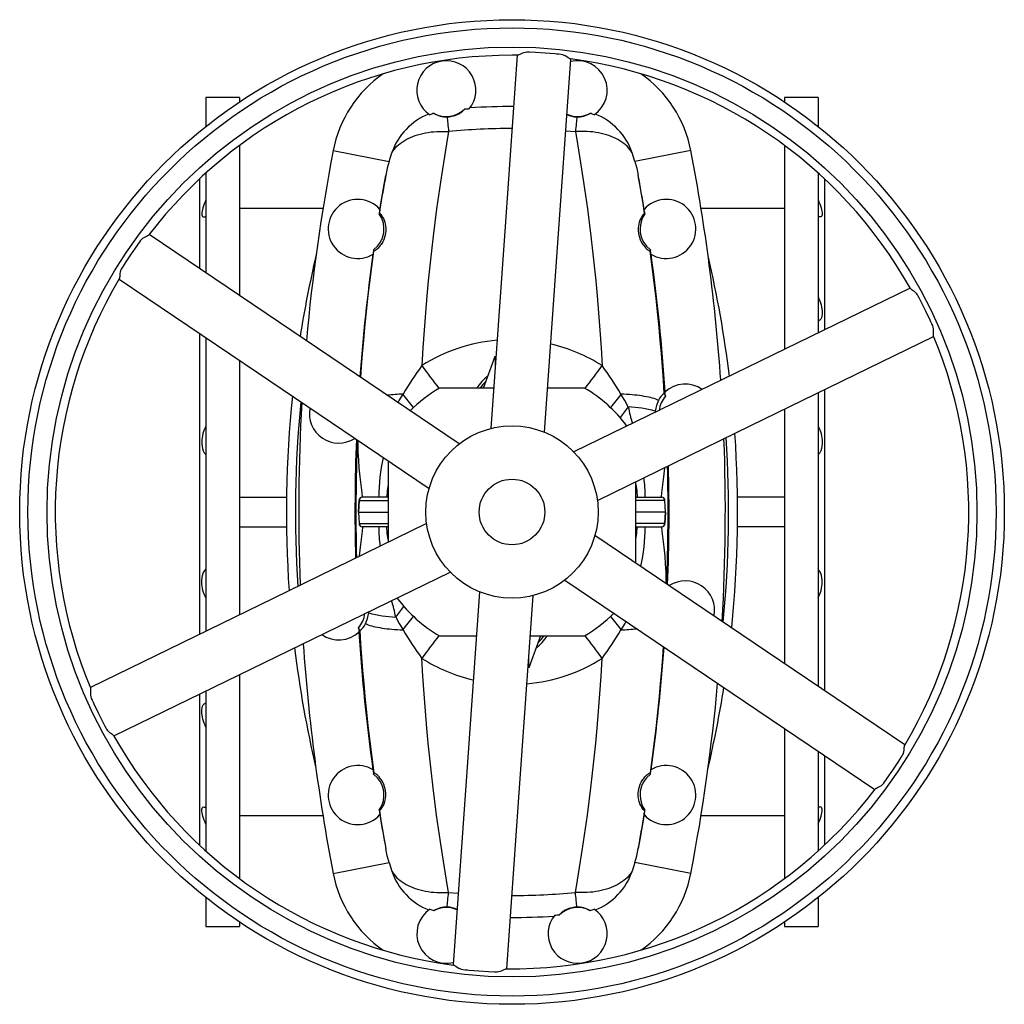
# Model space of a CAD drawing. Extents: x -230 to 1550, y -155 to 2205.
# Tile 1 of 8: x -230 to 370, y -155 to 445. Entities that reach past the tile are written whole.
import ezdxf

# ---------------------------------------------------------------- set-up
doc = ezdxf.new("R2010")
doc.units = 0
doc.layers.get('0').update_dxf_attribs({"linetype": 'CONTINUOUS'})

msp = doc.modelspace()

# ---------------------------------------------------------------- linework, layer by layer
at = {"color": 7, "linetype": 'CONTINUOUS'}
for p, q in [((27.21, 419.73), (27.23, 419.49)), ((113.4, 419.73), (113.38, 419.49)), ((-95.69, 397.25), (-116.19, 397.25)), ((-116.19, 397.25), (-116.19, 379.74)), ((-95.69, 397.25), (-95.69, 394.64)), ((256.81, 397.25), (236.31, 397.25)), ((236.31, 397.25), (236.31, 394.64)), ((256.81, 397.25), (256.81, 379.74)), ((103.1, 377.1), (108.95, 376.57)), ((-95.69, 368.17), (-95.69, 276.62)), ((236.31, 368.17), (236.31, 243.9)), ((-38.67, 364.97), (-4.63, 358.41)), ((179.29, 364.97), (145.24, 358.41)), ((-116.19, 351.37), (-116.19, 290.47)), ((256.81, 351.37), (256.81, 253.9)), ((-120.19, 347.69), (-120.19, 293.18)), ((260.81, 347.69), (260.81, 255.85)), ((-44.9, 329.75), (-95.69, 329.75)), ((-10.48, 326.85), (-10.65, 326.51)), ((151.09, 326.85), (151.26, 326.51)), ((236.31, 329.75), (185.51, 329.75)), ((-14.01, 304.53), (-13.88, 303.75)), ((154.62, 304.53), (154.5, 303.75)), ((-120.19, 253.57), (-120.19, 70.18)), ((-116.19, 250.86), (-116.19, 72.14)), ((-95.69, 237.02), (-95.69, 82.13)), ((52.93, 220.25), (60, 239.68)), ((60, 239.68), (60, 232.14)), ((197.48, 225.75), (197.57, 225.01)), ((59.16, 220.25), (26.08, 220.25)), ((114.53, 220.25), (92.07, 220.25)), ((256.81, 217.37), (256.81, 38.65)), ((260.81, 219.33), (260.81, 35.94)), ((157.65, 206.21), (157.61, 205.55)), ((236.31, 207.39), (236.31, 52.48)), ((-5.19, 175.92), (-5.19, 126.22)), ((145.81, 113.59), (145.81, 163.28)), ((-95.69, 153.75), (-67.13, 153.75)), ((-22.91, 151.83), (-23.16, 144.75)), ((-23.15, 144.75), (-22.89, 151.82)), ((-22.91, 151.83), (-22.89, 151.82)), ((-22.89, 151.82), (-5.19, 151.82)), ((-20.9, 153.75), (-20.91, 153.75)), ((-5.19, 153.75), (-20.9, 153.75)), ((145.81, 153.75), (161.51, 153.75)), ((163.5, 151.82), (145.81, 151.82)), ((161.51, 153.75), (161.53, 153.75)), ((163.52, 151.83), (163.5, 151.82)), ((163.76, 144.75), (163.5, 151.82)), ((163.78, 144.75), (163.52, 151.83)), ((236.31, 153.75), (207.75, 153.75)), ((-23.16, 144.75), (-22.91, 137.68)), ((-23.16, 144.75), (-23.15, 144.75)), ((-23.15, 144.75), (-5.19, 144.75)), ((-23.15, 144.75), (-22.89, 137.68)), ((163.76, 144.75), (145.81, 144.75)), ((163.76, 144.75), (163.5, 137.68)), ((163.52, 137.68), (163.78, 144.75)), ((163.78, 144.75), (163.76, 144.75)), ((-95.69, 135.75), (-67.13, 135.75)), ((-22.91, 137.68), (-22.89, 137.68)), ((-22.89, 137.68), (-5.19, 137.68)), ((-20.9, 135.75), (-20.91, 135.75)), ((-5.19, 135.75), (-20.9, 135.75)), ((163.5, 137.68), (145.81, 137.68)), ((145.81, 135.75), (161.51, 135.75)), ((161.51, 135.75), (161.53, 135.75)), ((163.52, 137.68), (163.5, 137.68)), ((236.31, 135.75), (207.75, 135.75)), ((-17.03, 83.3), (-17, 83.95)), ((26.08, 69.25), (48.54, 69.25)), ((87.69, 69.25), (80.62, 49.83)), ((81.45, 69.25), (114.53, 69.25)), ((-56.96, 64.49), (-56.87, 63.76)), ((80.62, 49.83), (80.62, 57.37)), ((-95.69, 45.6), (-95.69, -78.66)), ((-120.19, 33.65), (-120.19, -58.18)), ((-116.19, 35.61), (-116.19, -61.86)), ((236.31, 12.88), (236.31, -78.66)), ((256.81, -0.96), (256.81, -61.86)), ((260.81, -3.65), (260.81, -58.18)), ((-14.01, -15.02), (-13.88, -14.24)), ((154.62, -15.02), (154.5, -14.24)), ((-95.69, -40.25), (-44.9, -40.25)), ((-10.48, -37.34), (-10.65, -37)), ((151.09, -37.34), (151.26, -37)), ((185.51, -40.25), (236.31, -40.25)), ((-38.67, -75.46), (-4.63, -68.9)), ((179.29, -75.46), (145.24, -68.9)), ((31.66, -87.06), (37.52, -87.59)), ((-116.19, -90.23), (-116.19, -107.75)), ((256.81, -90.23), (256.81, -107.75)), ((-116.19, -107.75), (-95.69, -107.75)), ((-95.69, -105.13), (-95.69, -107.75)), ((236.31, -105.13), (236.31, -107.75)), ((236.31, -107.75), (256.81, -107.75)), ((27.21, -130.23), (27.23, -129.98)), ((113.4, -130.23), (113.38, -129.98))]:
    msp.add_line(p, q, dxfattribs=at)
for points in [[(73.42, 423.04), (66.29, 321.62), (57.43, 195.61)], [(105.86, 420.82), (105.69, 420.86), (105.33, 421.01), (104.92, 421.25), (104.45, 421.56), (103.64, 422.09), (102.73, 422.64), (102.05, 422.99), (101.31, 423.28), (100.13, 423.55), (98.9, 423.7), (97.66, 423.78), (96.43, 423.87), (90.53, 424.36), (84.62, 424.73), (80.92, 424.89), (80.11, 424.93), (79.29, 424.94), (78.49, 424.86), (77.53, 424.6), (76.63, 424.26), (75.83, 423.89), (75.1, 423.55), (74.57, 423.31), (74.11, 423.14), (73.84, 423.08), (73.72, 423.08)], [(90.18, 193.34), (97.48, 297.19), (106.16, 420.74)], [(30.78, 385.52), (30.87, 384.62), (30.97, 383.66), (31.07, 382.63), (31.17, 381.53), (31.29, 380.38), (31.41, 379.16), (31.53, 377.89), (31.66, 376.57)], [(109.83, 385.52), (109.74, 384.62), (109.65, 383.66), (109.55, 382.63), (109.44, 381.53), (109.32, 380.38), (109.21, 379.16), (109.08, 377.89), (108.95, 376.57)], [(-2.95, 363.68), (-2.28, 364.7), (-1.53, 365.69), (-0.7, 366.66), (0.2, 367.59), (1.17, 368.48), (2.21, 369.33), (3.32, 370.15), (4.5, 370.92), (5.74, 371.65), (7.04, 372.34), (8.4, 372.98), (9.81, 373.58), (11.27, 374.12), (12.78, 374.62), (14.34, 375.06), (15.94, 375.45), (17.58, 375.79), (19.26, 376.08), (20.96, 376.32), (22.7, 376.49), (24.46, 376.62), (26.24, 376.69), (28.03, 376.7), (29.84, 376.66), (31.66, 376.57)], [(31.66, 376.57), (30.38, 369.08), (29.12, 361.44), (27.89, 353.66), (26.69, 345.74), (25.52, 337.68), (24.39, 329.49), (23.3, 321.18), (22.25, 312.74), (21.21, 303.85), (20.23, 294.83), (19.3, 285.7), (18.43, 276.47), (17.54, 266.03), (16.74, 255.47), (16.02, 244.76), (15.4, 233.95)], [(143.56, 363.68), (142.89, 364.7), (142.14, 365.69), (141.31, 366.66), (140.41, 367.59), (139.44, 368.48), (138.4, 369.33), (137.29, 370.15), (136.11, 370.92), (134.87, 371.65), (133.57, 372.34), (132.22, 372.98), (130.8, 373.58), (129.34, 374.12), (127.83, 374.62), (126.27, 375.06), (124.67, 375.45), (123.03, 375.79), (121.35, 376.08), (119.65, 376.32), (117.91, 376.49), (116.16, 376.62), (114.38, 376.69), (112.58, 376.7), (110.77, 376.66), (108.95, 376.57)], [(108.95, 376.57), (110.23, 369.08), (111.49, 361.44), (112.72, 353.66), (113.93, 345.74), (115.09, 337.68), (116.23, 329.49), (117.32, 321.18), (118.36, 312.74), (119.4, 303.85), (120.39, 294.83), (121.31, 285.7), (122.18, 276.47), (123.07, 266.03), (123.87, 255.47), (124.59, 244.76), (125.21, 233.95)], [(-4.63, 358.41), (-3.83, 361.05), (-2.95, 363.68)], [(145.24, 358.41), (144.44, 361.05), (143.56, 363.68)], [(-4.63, 358.41), (-5.72, 354.18), (-6.61, 349.88)], [(145.24, 358.41), (146.33, 354.18), (147.22, 349.88)], [(-10.48, 326.85), (-9.54, 332.72), (-8.58, 338.52), (-7.6, 344.24), (-6.61, 349.88)], [(151.09, 326.85), (150.15, 332.72), (149.19, 338.52), (148.21, 344.24), (147.22, 349.88)], [(-116.19, 334.92), (-116.73, 333.71), (-117.23, 332.51), (-117.67, 331.33), (-118.05, 330.18), (-118.35, 329.09), (-118.58, 328.08), (-118.7, 327.25), (-118.75, 326.52), (-118.72, 325.89), (-118.56, 325.2), (-118.26, 324.75), (-117.82, 324.52), (-117.28, 324.52), (-116.76, 324.69), (-116.19, 325)], [(256.81, 334.92), (257.35, 333.71), (257.84, 332.51), (258.28, 331.33), (258.66, 330.18), (258.97, 329.09), (259.19, 328.08), (259.31, 327.25), (259.36, 326.52), (259.33, 325.89), (259.17, 325.2), (258.87, 324.75), (258.43, 324.52), (257.89, 324.52), (257.37, 324.69), (256.81, 325)], [(-10.48, 326.85), (-10.33, 326.82), (-10.02, 326.54), (-9.57, 326.01), (-9.02, 325.22), (-8.57, 324.48), (-8.1, 323.58), (-7.65, 322.52), (-7.24, 321.27), (-6.98, 320.25), (-6.78, 319.13), (-6.66, 317.89), (-6.62, 316.88), (-6.66, 315.81), (-6.77, 314.66), (-6.98, 313.49), (-7.29, 312.28), (-7.62, 311.28), (-8.02, 310.29), (-8.49, 309.33), (-9, 308.44), (-9.47, 307.71), (-9.95, 307.07), (-10.64, 306.24), (-11.26, 305.58), (-11.88, 305.01), (-12.4, 304.58), (-12.83, 304.27), (-13.3, 303.96), (-13.62, 303.79), (-13.81, 303.72), (-13.88, 303.75)], [(151.09, 326.85), (150.95, 326.82), (150.64, 326.54), (150.19, 326.01), (149.63, 325.22), (149.18, 324.48), (148.72, 323.58), (148.26, 322.52), (147.85, 321.27), (147.59, 320.25), (147.39, 319.13), (147.27, 317.89), (147.24, 316.88), (147.27, 315.81), (147.39, 314.66), (147.59, 313.49), (147.9, 312.28), (148.23, 311.28), (148.64, 310.29), (149.1, 309.33), (149.61, 308.44), (150.09, 307.71), (150.56, 307.07), (151.25, 306.24), (151.88, 305.58), (152.49, 305.01), (153.01, 304.58), (153.45, 304.27), (153.91, 303.96), (154.24, 303.79), (154.43, 303.72), (154.5, 303.75)], [(-151, 313.58), (-151.11, 313.45), (-151.43, 313.22), (-151.84, 312.98), (-152.34, 312.72), (-153.2, 312.29), (-154.14, 311.77), (-154.78, 311.36), (-155.4, 310.87), (-156.23, 309.98), (-156.97, 308.99), (-157.66, 307.96), (-158.35, 306.94), (-161.73, 302.07), (-165, 297.13), (-166.99, 294.01), (-167.43, 293.33), (-167.85, 292.63), (-168.18, 291.89), (-168.44, 290.93), (-168.59, 289.99), (-168.67, 289.1), (-168.74, 288.3), (-168.8, 287.72), (-168.88, 287.25), (-168.96, 286.98), (-169.02, 286.87)], [(38.17, 186.25), (-48.12, 244.5), (-150.77, 313.8)], [(-21.87, 226.78), (-21.4, 233.16), (-20.77, 241.18), (-20.08, 249.18), (-19.34, 257.11), (-18.55, 264.97), (-17.49, 274.85), (-16.35, 284.6), (-15.15, 294.25), (-13.88, 303.75)], [(163.13, 216.95), (162.6, 225.08), (162.02, 233.16), (161.38, 241.18), (160.69, 249.18), (159.95, 257.11), (159.17, 264.97), (158.1, 274.85), (156.97, 284.6), (155.76, 294.25), (154.5, 303.75)], [(-169.17, 286.61), (-84.88, 229.71), (19.82, 159.03)], [(312.86, 281.2), (221.47, 236.67), (107.91, 181.33)], [(327.17, 251.99), (327.11, 252.16), (327.07, 252.55), (327.07, 253.03), (327.09, 253.59), (327.15, 254.55), (327.17, 255.62), (327.13, 256.38), (327.02, 257.16), (326.66, 258.33), (326.18, 259.46), (325.63, 260.58), (325.09, 261.69), (322.56, 267.04), (319.92, 272.34), (318.22, 275.63), (317.84, 276.35), (317.44, 277.07), (316.98, 277.72), (316.27, 278.43), (315.53, 279.02), (314.8, 279.54), (314.14, 280), (313.67, 280.34), (313.3, 280.65), (313.11, 280.86), (313.05, 280.96)], [(256.81, 275.93), (257.35, 274.74), (257.84, 273.51), (258.28, 272.25), (258.66, 270.97), (258.97, 269.68), (259.19, 268.42), (259.31, 267.32), (259.36, 266.27), (259.33, 265.3), (259.17, 264.09), (258.87, 263.06), (258.43, 262.23), (257.89, 261.61), (257.37, 261.28), (256.81, 261.09)], [(122.32, 151.84), (215.91, 197.44), (327.25, 251.7)], [(0.91, 211.4), (1.64, 212.72), (3.89, 216.58)], [(52.58, 220.25), (53.07, 220.93), (53.26, 221.16)], [(141.13, 208.81), (138.97, 212.72), (136.72, 216.58)], [(159.63, 212.8), (158.79, 213.16), (157.87, 213.5), (156.88, 213.83), (155.82, 214.14), (154.68, 214.44), (153.48, 214.72), (152.22, 214.99), (150.9, 215.23), (149.51, 215.46), (148.08, 215.67), (146.58, 215.86), (145.04, 216.03), (143.46, 216.18), (141.83, 216.31), (140.16, 216.42), (138.46, 216.51), (136.72, 216.58)], [(163.13, 216.95), (163.37, 216.34), (163.77, 215.29)], [(-116.19, 196.97), (-116.73, 195.98), (-117.23, 194.91), (-117.67, 193.76), (-118.05, 192.54), (-118.35, 191.25), (-118.58, 189.93), (-118.7, 188.73), (-118.75, 187.53), (-118.72, 186.36), (-118.56, 184.81), (-118.26, 183.37), (-117.82, 182.05), (-117.28, 180.91), (-116.76, 180.12), (-116.19, 179.46)], [(256.81, 196.97), (257.35, 195.98), (257.84, 194.91), (258.28, 193.76), (258.66, 192.54), (258.97, 191.25), (259.19, 189.93), (259.31, 188.73), (259.36, 187.53), (259.33, 186.36), (259.17, 184.81), (258.87, 183.37), (258.43, 182.05), (257.89, 180.91), (257.37, 180.12), (256.81, 179.46)], [(-20.7, 153.75), (-20.72, 153.99), (-21, 156.43), (-21.4, 159.76), (-21.8, 163.01), (-22.18, 166.22), (-22.74, 171.72), (-23.12, 176.5), (-23.38, 181.33), (-23.52, 186.24), (-23.54, 188.3)], [(161.31, 153.75), (161.34, 153.99), (161.61, 156.43), (162.02, 159.76), (162.42, 163.01), (162.79, 166.22), (163.36, 171.72), (163.37, 171.84)], [(-5.19, 161.47), (-5.72, 157.9), (-6.06, 153.75)], [(145.81, 161.47), (146.33, 157.9), (146.67, 153.75)], [(18.3, 137.67), (-75.29, 92.07), (-186.63, 37.81)], [(-20.7, 135.75), (-20.72, 135.52), (-21, 133.08), (-21.4, 129.75), (-21.8, 126.49), (-22.18, 123.29), (-22.74, 117.79), (-22.75, 117.67)], [(-5.19, 128.04), (-5.72, 131.61), (-6.06, 135.75)], [(145.81, 128.04), (146.33, 131.61), (146.67, 135.75)], [(161.31, 135.75), (161.34, 135.52), (161.61, 133.08), (162.02, 129.75), (162.42, 126.49), (162.79, 123.29), (163.36, 117.79), (163.73, 113.01), (163.99, 108.18), (164.14, 103.27), (164.15, 101.21)], [(309.75, 2.92), (225.49, 59.8), (120.79, 130.48)], [(-172.26, 8.3), (-80.86, 52.84), (32.69, 108.16)], [(-116.19, 92.54), (-116.73, 93.52), (-117.23, 94.6), (-117.67, 95.75), (-118.05, 96.97), (-118.35, 98.26), (-118.58, 99.58), (-118.7, 100.78), (-118.75, 101.98), (-118.72, 103.15), (-118.56, 104.7), (-118.26, 106.14), (-117.82, 107.45), (-117.28, 108.59), (-116.76, 109.39), (-116.19, 110.05)], [(256.81, 92.54), (257.35, 93.52), (257.84, 94.6), (258.28, 95.75), (258.66, 96.97), (258.97, 98.26), (259.19, 99.58), (259.31, 100.78), (259.36, 101.98), (259.33, 103.15), (259.17, 104.7), (258.87, 106.14), (258.43, 107.45), (257.89, 108.59), (257.37, 109.39), (256.81, 110.05)], [(102.45, 103.25), (188.74, 45), (291.41, -24.31)], [(50.44, 96.17), (43.13, -7.68), (34.45, -131.25)], [(67.19, -133.53), (74.32, -32.12), (83.18, 93.87)], [(-0.52, 80.7), (1.64, 76.79), (3.89, 72.93)], [(139.7, 78.11), (138.97, 76.79), (136.72, 72.93)], [(-22.52, 72.55), (-22.76, 73.17), (-23.16, 74.22)], [(-22.52, 72.55), (-21.99, 64.43), (-21.4, 56.35), (-20.77, 48.33), (-20.08, 40.33), (-19.34, 32.4), (-18.55, 24.54), (-17.49, 14.66), (-16.35, 4.91), (-15.15, -4.74), (-13.88, -14.24)], [(-19.02, 76.71), (-18.18, 76.35), (-17.26, 76.01), (-16.27, 75.68), (-15.2, 75.36), (-14.07, 75.07), (-12.87, 74.78), (-11.61, 74.52), (-10.28, 74.27), (-8.9, 74.05), (-7.46, 73.84), (-5.97, 73.65), (-4.43, 73.48), (-2.85, 73.33), (-1.22, 73.2), (0.45, 73.09), (2.15, 73), (3.89, 72.93)], [(87.36, 68.35), (87.54, 68.58), (88.03, 69.25)], [(162.48, 62.73), (162.02, 56.35), (161.38, 48.33), (160.69, 40.33), (159.95, 32.4), (159.17, 24.54), (158.1, 14.66), (156.97, 4.91), (155.76, -4.74), (154.5, -14.24)], [(31.66, -87.06), (30.38, -79.57), (29.12, -71.93), (27.89, -64.15), (26.69, -56.23), (25.52, -48.18), (24.39, -39.99), (23.3, -31.67), (22.25, -23.24), (21.21, -14.34), (20.23, -5.33), (19.3, 3.8), (18.43, 13.04), (17.54, 23.48), (16.74, 34.04), (16.02, 44.75), (15.4, 55.56)], [(108.95, -87.06), (110.23, -79.57), (111.49, -71.93), (112.72, -64.15), (113.93, -56.23), (115.09, -48.18), (116.23, -39.99), (117.32, -31.67), (118.36, -23.24), (119.4, -14.34), (120.39, -5.33), (121.31, 3.8), (122.18, 13.04), (123.07, 23.48), (123.87, 34.04), (124.59, 44.75), (125.21, 55.56)], [(-186.55, 37.51), (-186.5, 37.34), (-186.46, 36.96), (-186.46, 36.48), (-186.48, 35.92), (-186.54, 34.96), (-186.56, 33.89), (-186.52, 33.12), (-186.4, 32.34), (-186.05, 31.18), (-185.57, 30.05), (-185.02, 28.93), (-184.48, 27.82), (-181.95, 22.46), (-179.31, 17.16), (-177.61, 13.88), (-177.23, 13.15), (-176.83, 12.44), (-176.36, 11.79), (-175.66, 11.08), (-174.91, 10.48), (-174.19, 9.97), (-173.53, 9.51), (-173.06, 9.16), (-172.69, 8.86), (-172.5, 8.65), (-172.44, 8.55)], [(-116.19, 13.58), (-116.73, 14.76), (-117.23, 16), (-117.67, 17.26), (-118.05, 18.54), (-118.35, 19.83), (-118.58, 21.09), (-118.7, 22.19), (-118.75, 23.23), (-118.72, 24.21), (-118.56, 25.42), (-118.26, 26.44), (-117.82, 27.28), (-117.28, 27.89), (-116.76, 28.23), (-116.19, 28.42)], [(291.61, -24.07), (291.73, -23.94), (292.04, -23.71), (292.46, -23.47), (292.95, -23.21), (293.82, -22.78), (294.75, -22.27), (295.39, -21.85), (296.01, -21.36), (296.84, -20.47), (297.58, -19.48), (298.27, -18.45), (298.97, -17.43), (302.34, -12.56), (305.61, -7.63), (307.6, -4.51), (308.04, -3.82), (308.46, -3.12), (308.79, -2.39), (309.05, -1.42), (309.2, -0.48), (309.29, 0.41), (309.35, 1.21), (309.41, 1.79), (309.49, 2.26), (309.58, 2.53), (309.63, 2.63)], [(-10.48, -37.34), (-10.33, -37.31), (-10.02, -37.03), (-9.57, -36.5), (-9.02, -35.71), (-8.57, -34.97), (-8.1, -34.07), (-7.65, -33.01), (-7.24, -31.76), (-6.98, -30.75), (-6.78, -29.62), (-6.66, -28.38), (-6.62, -27.38), (-6.66, -26.3), (-6.77, -25.15), (-6.98, -23.99), (-7.29, -22.77), (-7.62, -21.77), (-8.02, -20.78), (-8.49, -19.83), (-9, -18.94), (-9.47, -18.21), (-9.95, -17.56), (-10.64, -16.73), (-11.26, -16.07), (-11.88, -15.51), (-12.4, -15.08), (-12.83, -14.76), (-13.3, -14.45), (-13.62, -14.28), (-13.81, -14.21), (-13.88, -14.24)], [(151.09, -37.34), (150.95, -37.31), (150.64, -37.03), (150.19, -36.5), (149.63, -35.71), (149.18, -34.97), (148.72, -34.07), (148.26, -33.01), (147.85, -31.76), (147.59, -30.75), (147.39, -29.62), (147.27, -28.38), (147.24, -27.38), (147.27, -26.3), (147.39, -25.15), (147.59, -23.99), (147.9, -22.77), (148.23, -21.77), (148.64, -20.78), (149.1, -19.83), (149.61, -18.94), (150.09, -18.21), (150.56, -17.56), (151.25, -16.73), (151.88, -16.07), (152.49, -15.51), (153.01, -15.08), (153.45, -14.76), (153.91, -14.45), (154.24, -14.28), (154.43, -14.21), (154.5, -14.24)], [(-116.19, -45.41), (-116.73, -44.21), (-117.23, -43), (-117.67, -41.82), (-118.05, -40.68), (-118.35, -39.58), (-118.58, -38.57), (-118.7, -37.75), (-118.75, -37.01), (-118.72, -36.38), (-118.56, -35.69), (-118.26, -35.24), (-117.82, -35.01), (-117.28, -35.02), (-116.76, -35.19), (-116.19, -35.5)], [(256.81, -45.41), (257.35, -44.21), (257.84, -43), (258.28, -41.82), (258.66, -40.68), (258.97, -39.58), (259.19, -38.57), (259.31, -37.75), (259.36, -37.01), (259.33, -36.38), (259.17, -35.69), (258.87, -35.24), (258.43, -35.01), (257.89, -35.02), (257.37, -35.19), (256.81, -35.5)], [(-10.48, -37.34), (-9.54, -43.21), (-8.58, -49.01), (-7.6, -54.73), (-6.61, -60.38)], [(151.09, -37.34), (150.15, -43.21), (149.19, -49.01), (148.21, -54.73), (147.22, -60.38)], [(-4.63, -68.9), (-5.72, -64.67), (-6.61, -60.38)], [(145.24, -68.9), (146.33, -64.67), (147.22, -60.38)], [(-4.63, -68.9), (-3.83, -71.54), (-2.95, -74.17)], [(145.24, -68.9), (144.44, -71.54), (143.56, -74.17)], [(-2.95, -74.17), (-2.28, -75.19), (-1.53, -76.19), (-0.7, -77.15), (0.2, -78.08), (1.17, -78.97), (2.21, -79.82), (3.32, -80.64), (4.5, -81.41), (5.74, -82.15), (7.04, -82.83), (8.4, -83.47), (9.81, -84.07), (11.27, -84.61), (12.78, -85.11), (14.34, -85.55), (15.94, -85.95), (17.58, -86.29), (19.26, -86.57), (20.96, -86.81), (22.7, -86.99), (24.46, -87.11), (26.24, -87.18), (28.03, -87.19), (29.84, -87.15), (31.66, -87.06)], [(143.56, -74.17), (142.89, -75.19), (142.14, -76.19), (141.31, -77.15), (140.41, -78.08), (139.44, -78.97), (138.4, -79.82), (137.29, -80.64), (136.11, -81.41), (134.87, -82.15), (133.57, -82.83), (132.22, -83.47), (130.8, -84.07), (129.34, -84.61), (127.83, -85.11), (126.27, -85.55), (124.67, -85.95), (123.03, -86.29), (121.35, -86.57), (119.65, -86.81), (117.91, -86.99), (116.16, -87.11), (114.38, -87.18), (112.58, -87.19), (110.77, -87.15), (108.95, -87.06)], [(30.78, -96.01), (30.87, -95.11), (30.97, -94.15), (31.07, -93.12), (31.17, -92.02), (31.29, -90.87), (31.41, -89.65), (31.53, -88.38), (31.66, -87.06)], [(109.83, -96.01), (109.74, -95.11), (109.65, -94.15), (109.55, -93.12), (109.44, -92.02), (109.32, -90.87), (109.21, -89.65), (109.08, -88.38), (108.95, -87.06)], [(34.75, -131.31), (34.92, -131.35), (35.28, -131.51), (35.69, -131.75), (36.16, -132.05), (36.97, -132.58), (37.88, -133.13), (38.57, -133.48), (39.3, -133.77), (40.49, -134.04), (41.71, -134.19), (42.95, -134.27), (44.18, -134.36), (50.08, -134.85), (55.99, -135.22), (59.69, -135.38), (60.51, -135.42), (61.32, -135.43), (62.12, -135.35), (63.09, -135.09), (63.98, -134.75), (64.79, -134.38), (65.52, -134.04), (66.05, -133.8), (66.5, -133.63), (66.77, -133.57), (66.89, -133.57)]]:
    msp.add_lwpolyline(points, dxfattribs=at)
for radius in [300, 295, 283.34, 52.5, 20]:
    msp.add_circle((70.31, 144.75), radius, dxfattribs=at)
for centre, radius, start, end in [((70.31, 144.75), 278.34, 90, 142.66082), ((70.31, 144.75), 278.34, 89.2968, 90), ((70.31, 144.75), 278.34, 29.29678, 82.66075), ((30.31, 401.75), 18, 320.81215, 235.96558), ((110.31, 401.75), 18, 304.03442, 103.68384), ((33.99, 350.97), 74, 124.69454, 169.09468), ((106.62, 350.97), 74, 10.90532, 55.30546), ((30.31, 401.75), 16, 241.53692, 313.66977), ((30.49, 400.48), 14.96, 271.10901, 316.51326), ((70.31, -17.25), 408.46, 93.65641, 94.06508), ((70.31, -17.25), 409.09, 89.87157, 93.578), ((34.22, 350.71), 39.37, 111.77586, 160.77495), ((34.2, 350.74), 38.7, 107.30587, 111.14994), ((30.29, 399.89), 14.37, 238.03276, 271.95388), ((110.31, 401.75), 16, 245.95508, 298.46308), ((110.03, 400.07), 14.56, 244.57922, 269.19213), ((110.32, 399.89), 14.37, 268.04612, 301.96724), ((106.42, 350.74), 38.7, 68.85006, 72.69413), ((106.39, 350.71), 39.37, 19.22505, 68.22414), ((70.31, -17.25), 395.7, 90.00372, 95.60442), ((1104.31, 144.75), 1164, 169.09468, 174.85562), ((-963.69, 144.75), 1164, 3.9528, 10.90532), ((1104.31, 144.75), 1129.7, 169.53816, 170.60312), ((-963.69, 144.75), 1129.7, 9.39688, 10.46184), ((-23.69, 317.25), 18, 41.47454, 301.1362), ((164.31, 317.25), 18, 238.8638, 138.52546), ((-23.69, 317.25), 16, 307.2727, 35.33804), ((1104.31, 144.75), 1129.67, 170.60427, 170.74149), ((164.31, 317.25), 16, 144.66196, 232.7273), ((-963.69, 144.75), 1129.67, 9.25851, 9.39573), ((617.81, 144.75), 685, 166.83526, 171.01887), ((1104.31, 144.75), 1129.7, 172.00762, 175.81968), ((1104.31, 144.75), 1129.67, 171.86926, 172.00648), ((-963.69, 144.75), 1129.67, 7.99352, 8.13074), ((-963.69, 144.75), 1129.7, 3.71782, 7.99238), ((-477.19, 144.75), 685, 6.9423, 13.16474), ((70.31, 144.75), 278.34, 149.29679, 202.66086), ((70.21, 147.42), 102.43, 95.03829, 122.3514), ((70.34, 147.2), 102.65, 57.68325, 76.69817), ((70.31, 144.75), 278.34, 329.29675, 22.66075), ((183.21, 110.26), 208.47, 143.60763, 149.33792), ((307.09, 440.24), 357.26, 215.26908, 218.0473), ((-166.47, 440.24), 357.26, 321.9527, 324.73092), ((-42.6, 110.26), 208.47, 30.66208, 36.39237), ((70.21, 207.16), 25.06, 125.79084, 148.50464), ((70.31, 207.75), 23, 133.63372, 147.07927), ((175.81, 204.75), 18, 54.85631, 132.70126), ((7.39, 100.02), 116.61, 91.72027, 96.46518), ((-293.94, -21.36), 381.2, 37.06355, 38.62203), ((70.31, 144.75), 87.5, 120.36109, 135.16398), ((70.31, 144.75), 87.5, 36.79302, 59.63891), ((434.55, -21.36), 381.2, 141.37797, 142.93645), ((168.42, 208.95), 9.6, 123.44649, 156.31147), ((-963.69, 144.75), 1129.67, 3.57981, 3.71667), ((617.81, 144.75), 685, 174.08828, 184.01112), ((617.81, 144.75), 679.52, 174.33647, 183.82429), ((1104.31, 144.75), 1164, 176.71796, 182.19907), ((174.69, 204.66), 17.12, 151.61338, 174.80473), ((175.81, 204.75), 16, 138.80289, 173.03928), ((-35.19, 204.75), 18, 169.31706, 302.63851), ((290.84, 87.85), 192.47, 141.06315, 143.48492), ((265.41, 234.45), 126.89, 191.65573, 196.34058), ((137.74, 133.46), 75.43, 74.69863, 87.42349), ((-477.19, 144.75), 685, 354.08924, 4.01137), ((1104.31, 144.75), 1129.7, 177.75736, 181.42973), ((1104.31, 144.75), 1129.12, 177.7758, 181.41643), ((-963.69, 144.75), 1164, 356.71745, 2.19836), ((-477.19, 144.75), 679.52, 354.33606, 3.82431), ((120.07, 151.37), 131.03, 168.28727, 178.95699), ((-963.69, 144.75), 1129.12, 357.77563, 1.41684), ((-963.69, 144.75), 1129.7, 357.75724, 1.43001), ((41.05, 152.31), 110.51, 0.75047, 6.95685), ((-20.91, 151.75), 2, 90, 177.92488), ((-20.89, 151.76), 2, 90.02593, 178.0285), ((161.51, 151.76), 2, 1.9715, 89.97407), ((161.53, 151.75), 2, 2.04193, 90), ((-20.91, 137.75), 2, 182.04193, 270), ((-20.89, 137.75), 2, 181.9715, 269.97407), ((99.56, 137.2), 110.51, 180.75047, 186.95685), ((20.54, 138.14), 131.03, 348.28727, 358.95699), ((161.51, 137.75), 2, 270.02593, 358.0285), ((161.53, 137.75), 2, 270, 357.92488), ((175.81, 84.75), 18, 349.31706, 122.63851), ((-124.8, 55.06), 126.89, 11.65573, 16.34058), ((70.31, 144.75), 87.5, 216.79302, 239.63891), ((-150.23, 201.66), 192.47, 321.06315, 323.48492), ((-35.19, 84.75), 16, 318.80289, 353.03928), ((-34.08, 84.85), 17.12, 331.61338, 354.80473), ((2.87, 156.05), 75.43, 254.69863, 267.42349), ((-293.94, 310.87), 381.2, 321.37797, 322.93645), ((70.31, 144.75), 87.5, 300.36109, 315.16398), ((434.55, 310.87), 381.2, 217.06355, 218.62203), ((1104.31, 144.75), 1129.67, 183.57981, 183.71667), ((-27.81, 80.56), 9.6, 303.44649, 336.31147), ((183.21, 179.25), 208.47, 210.66208, 216.39237), ((-42.6, 179.25), 208.47, 323.60763, 329.33792), ((133.22, 189.49), 116.61, 271.72027, 276.46518), ((-35.19, 84.75), 18, 234.85631, 312.70126), ((1104.31, 144.75), 1129.7, 183.71782, 187.99238), ((307.09, -150.73), 357.26, 141.9527, 144.73092), ((70.4, 82.35), 25.06, 305.79084, 328.50464), ((70.31, 81.75), 23, 313.63372, 327.07927), ((-166.47, -150.73), 357.26, 35.26908, 38.0473), ((617.81, 144.75), 685, 186.94269, 193.16474), ((1104.31, 144.75), 1164, 183.95304, 190.90532), ((-963.69, 144.75), 1129.7, 352.00762, 355.81968), ((70.02, 141.83), 102.11, 237.66282, 256.7755), ((70.38, 142.1), 102.45, 275.0512, 302.35974), ((-963.69, 144.75), 1164, 349.09468, 354.85482), ((-477.19, 144.75), 685, 346.83526, 351.01829), ((70.31, 144.75), 278.34, 209.29671, 262.66089), ((-23.69, -27.75), 18, 58.8638, 318.52546), ((164.31, -27.75), 18, 221.47454, 121.1362), ((1104.31, 144.75), 1129.67, 187.99352, 188.13074), ((-23.69, -27.75), 16, 324.66196, 52.7273), ((164.31, -27.75), 16, 127.2727, 215.33804), ((-963.69, 144.75), 1129.67, 351.86926, 352.00648), ((70.31, 144.75), 278.34, 269.29673, 322.66078), ((1104.31, 144.75), 1129.67, 189.25851, 189.39573), ((1104.31, 144.75), 1129.7, 189.39688, 190.46184), ((-963.69, 144.75), 1129.7, 349.53816, 350.60312), ((-963.69, 144.75), 1129.67, 350.60427, 350.74149), ((33.99, -61.46), 74, 190.90532, 235.30546), ((34.22, -61.21), 39.37, 199.22505, 248.22414), ((106.39, -61.21), 39.37, 291.77586, 340.77495), ((106.62, -61.46), 74, 304.69454, 349.09468), ((70.31, 306.75), 395.7, 270.00375, 275.60442), ((30.31, -112.25), 18, 124.03442, 283.68384), ((34.2, -61.23), 38.7, 248.85006, 252.69413), ((30.29, -110.38), 14.37, 88.04612, 121.96724), ((30.31, -112.25), 16, 65.95508, 118.46308), ((30.58, -110.57), 14.56, 64.57922, 89.19213), ((70.31, 306.75), 409.09, 269.87169, 273.578), ((110.31, -112.25), 18, 140.81215, 55.96558), ((70.31, 306.75), 408.46, 273.65641, 274.06508), ((110.12, -110.97), 14.96, 91.10901, 136.51326), ((110.31, -112.25), 16, 61.53692, 133.66977), ((110.32, -110.38), 14.37, 58.03276, 91.95388), ((106.42, -61.23), 38.7, 287.30587, 291.14994)]:
    msp.add_arc(centre, radius, start, end, dxfattribs=at)

doc.saveas('drawing.dxf')
